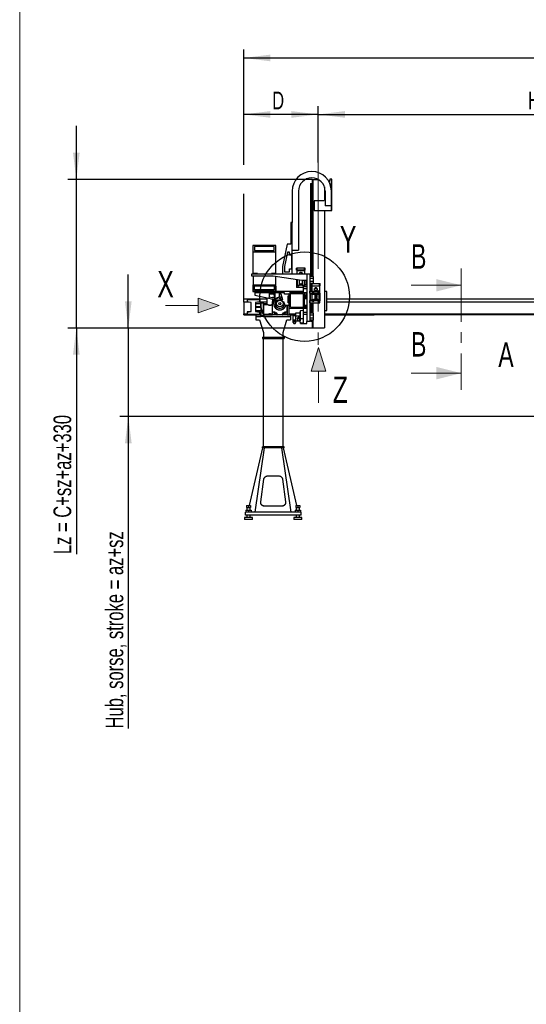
# Model space of a CAD drawing. Header units: millimetres. Extents: x 20 to 400, y 0 to 275.
# Tile 10 of 14: x 230 to 291, y 95 to 212. Entities that reach past the tile are written whole.
import ezdxf

# ---------------------------------------------------------------- set-up
doc = ezdxf.new("R2010")
doc.units = ezdxf.units.MM
doc.linetypes.add('CENTER', pattern=[10.16, 6.35, -1.27, 1.27, -1.27])
doc.linetypes.add('CENTERX2', pattern=[20.32, 12.7, -2.54, 2.54, -2.54])
doc.layers.add('KOPF', color=7, linetype='Continuous')
doc.styles.add('SLDTEXTSTYLE0', font='TXT', dxfattribs={"width": 0.7})
doc.dimstyles.new('SLDDIMSTYLE0', dxfattribs={"dimtxt": 1.949924, "dimasz": 3.2, "dimexe": 0, "dimexo": 0.0625, "dimgap": 0.487481, "dimtad": 1, "dimlfac": 85, "dimrnd": 1e-09, "dimzin": 12, "dimdsep": 46, "dimtxsty": 'SLDTEXTSTYLE0', "dimsah": 1, "dimcen": 0.09, "dimadec": 0, "dimazin": 3, "dimtfac": 1, "dimtofl": 0, "dimtmove": 0, "dimatfit": 3, "dimfxl": 1, "dimfrac": 2, "dimtolj": 1, "dimtzin": 12, "dimarcsym": 0})
doc.dimstyles.new('SLDDIMSTYLE1', dxfattribs={"dimtxt": 1.949924, "dimasz": 3.2, "dimexe": 0, "dimexo": 0.0625, "dimgap": 0.487481, "dimtad": 1, "dimlfac": 85, "dimrnd": 1e-09, "dimzin": 12, "dimdsep": 46, "dimtxsty": 'SLDTEXTSTYLE0', "dimsah": 1, "dimcen": 0.09, "dimadec": 0, "dimazin": 3, "dimtfac": 1, "dimtmove": 0, "dimatfit": 0, "dimfxl": 1, "dimfrac": 2, "dimtolj": 1, "dimtzin": 12, "dimarcsym": 0})

# ---------------------------------------------------------------- blocks, each defined once
blk = doc.blocks.new('Ansichtspfeil_A_re')
at = {"linetype": 'Continuous'}
blk.add_hatch(color=7, dxfattribs=at).paths.add_polyline_path([(14.85, 3.33), (9.85, 1.58), (9.85, 5.08)], flags=0)
at = {"color": 7, "linetype": 'Continuous', "lineweight": 0}
for p, q in [((9.85, 1.58), (9.85, 5.08)), ((9.85, 5.08), (14.85, 3.33)), ((9.85, 3.33), (2.02, 3.33)), ((14.85, 3.33), (9.85, 1.58))]:
    blk.add_line(p, q, dxfattribs=at)
at = {"color": 7, "linetype": 'Continuous', "lineweight": 0, "insert": (0.06, 11.59), "char_height": 6.35, "attachment_point": 1, "style": 'SLDTEXTSTYLE0'}
blk.add_mtext('X', dxfattribs=at)
blk = doc.blocks.new('Ansichtspfeil_A_up')
at = {"linetype": 'Continuous'}
blk.add_hatch(color=7, dxfattribs=at).paths.add_polyline_path([(24.3, 227.8), (49.3, 147.8), (-0.7, 147.8)], flags=0)
at = {"color": 7, "linetype": 'Continuous', "lineweight": 0}
for p, q in [((-0.7, 147.8), (24.3, 227.8)), ((24.3, 227.8), (49.3, 147.8)), ((49.3, 147.8), (-0.7, 147.8)), ((24.3, 147.8), (24.3, 39.3))]:
    blk.add_line(p, q, dxfattribs=at)
at = {"color": 7, "linetype": 'Continuous', "lineweight": 0, "insert": (73, 129), "char_height": 90.5, "attachment_point": 1, "style": 'SLDTEXTSTYLE0'}
blk.add_mtext('Z', dxfattribs=at)
blk = doc.blocks.new('_D')
at = {"layer": 'KOPF'}
for p, q in [((256.77, 194.89), (256.77, 201.9)), ((265.68, 195.14), (265.68, 201.9)), ((265.68, 200.9), (256.77, 200.9)), ((256.77, 178.81), (256.77, 191.39))]:
    blk.add_line(p, q, dxfattribs=at)
for points in [[(256.77, 200.9), (259.97, 200.5), (259.97, 201.3)], [(265.68, 200.9), (262.48, 201.3), (262.48, 200.5)]]:
    blk.add_solid(points, dxfattribs=at)
at = {"layer": 'KOPF', "insert": (260.17, 203.63), "char_height": 2.12, "attachment_point": 1, "style": 'SLDTEXTSTYLE0'}
blk.add_mtext('D', dxfattribs=at)
blk = doc.blocks.new('_D_1')
at = {"layer": 'KOPF'}
for p, q in [((265.68, 195.14), (265.68, 201.9)), ((347.09, 184.55), (347.09, 201.9)), ((265.68, 200.9), (347.09, 200.9))]:
    blk.add_line(p, q, dxfattribs=at)
for points in [[(265.68, 200.9), (268.88, 200.5), (268.88, 201.3)], [(347.09, 200.9), (343.89, 201.3), (343.89, 200.5)]]:
    blk.add_solid(points, dxfattribs=at)
at = {"layer": 'KOPF', "insert": (290.76, 203.63), "char_height": 2.1167, "attachment_point": 1, "style": 'SLDTEXTSTYLE0'}
blk.add_mtext('Hub, sorse, stroke = ax+sx', dxfattribs=at)
blk = doc.blocks.new('_D_2')
at = {"layer": 'KOPF'}
for p, q in [((256.77, 194.89), (256.77, 208.65)), ((350.89, 178.81), (350.89, 208.65)), ((256.77, 207.65), (350.89, 207.65)), ((256.77, 178.46), (256.77, 191.39))]:
    blk.add_line(p, q, dxfattribs=at)
for points in [[(256.77, 207.65), (259.97, 207.25), (259.97, 208.05)], [(350.89, 207.65), (347.69, 208.05), (347.69, 207.25)]]:
    blk.add_solid(points, dxfattribs=at)
at = {"layer": 'KOPF', "insert": (294.03, 210.38), "char_height": 2.1167, "attachment_point": 1, "style": 'SLDTEXTSTYLE0'}
blk.add_mtext('Lx = D+sx+ax+E', dxfattribs=at)
blk = doc.blocks.new('_D_5')
at = {"layer": 'KOPF'}
for p, q in [((242.98, 175.37), (242.98, 181.77)), ((264.94, 175.37), (241.98, 175.37)), ((242.98, 175.37), (242.98, 164.78)), ((346.36, 164.78), (241.98, 164.78)), ((242.98, 164.78), (242.98, 127.5))]:
    blk.add_line(p, q, dxfattribs=at)
for points in [[(242.98, 175.37), (243.38, 178.57), (242.58, 178.57)], [(242.98, 164.78), (242.58, 161.58), (243.38, 161.58)]]:
    blk.add_solid(points, dxfattribs=at)
at = {"layer": 'KOPF', "insert": (240.26, 127.5), "char_height": 2.1167, "attachment_point": 1, "rotation": 90, "style": 'SLDTEXTSTYLE0'}
blk.add_mtext('Hub, sorse, stroke = az+sz', dxfattribs=at)
blk = doc.blocks.new('_D_6')
at = {"layer": 'KOPF'}
for p, q in [((236.77, 193.14), (236.77, 199.54)), ((264.94, 193.14), (235.77, 193.14)), ((236.77, 175.37), (236.77, 193.14)), ((264.94, 175.37), (235.77, 175.37)), ((236.77, 175.37), (236.77, 148.34))]:
    blk.add_line(p, q, dxfattribs=at)
for points in [[(236.77, 193.14), (237.17, 196.34), (236.37, 196.34)], [(236.77, 175.37), (236.37, 172.17), (237.17, 172.17)]]:
    blk.add_solid(points, dxfattribs=at)
at = {"layer": 'KOPF', "insert": (234.04, 148.34), "char_height": 2.1167, "attachment_point": 1, "rotation": 90, "style": 'SLDTEXTSTYLE0'}
blk.add_mtext('Lz = C+sz+az+330', dxfattribs=at)

msp = doc.modelspace()

# ---------------------------------------------------------------- linework, layer by layer
at = {"color": 7, "linetype": 'Continuous', "lineweight": 30}
for p, q in [((264.9445, 193.13505), (264.9445, 192.6527)), ((264.9445, 193.13505), (264.96803, 193.13505)), ((264.96803, 193.13505), (264.96803, 192.6527)), ((264.96803, 193.13505), (265.02097, 193.13505)), ((265.02097, 193.13505), (265.66435, 193.13505)), ((265.02097, 193.13505), (265.02097, 181.51979)), ((267.07391, 193.1727), (266.98139, 192.8277)), ((267.27392, 193.1727), (267.07391, 193.1727)), ((267.30921, 193.1727), (267.27392, 193.1727)), ((267.27392, 189.40799), (267.27392, 193.1727)), ((267.30921, 189.40799), (267.30921, 193.1727)), ((264.73862, 192.6527), (264.73862, 181.51979)), ((264.73862, 192.6527), (264.80921, 192.6527)), ((264.80921, 192.6527), (264.89744, 192.6527)), ((264.80921, 192.6527), (264.80921, 181.51979)), ((264.89744, 192.6527), (264.89744, 181.51979)), ((264.89744, 192.6527), (264.96803, 192.6527)), ((264.96803, 192.6527), (264.96803, 181.51979)), ((266.41509, 192.24299), (266.41509, 190.71607)), ((262.5698, 191.73834), (262.5698, 187.9727)), ((263.32274, 191.73834), (263.32274, 184.67858)), ((266.49744, 191.02315), (266.3798, 190.58446)), ((266.49744, 191.73834), (266.49744, 189.97274)), ((267.25039, 191.73834), (267.25039, 189.97274)), ((265.20333, 190.58446), (265.20333, 189.40799)), ((266.3798, 190.58446), (265.20333, 190.58446)), ((267.25039, 189.97274), (266.49744, 189.97274)), ((265.20333, 189.40799), (267.27392, 189.40799)), ((266.41509, 189.40799), (266.41509, 175.37034)), ((267.27392, 189.40799), (267.30921, 189.40799)), ((262.5698, 187.9727), (262.39333, 187.9727)), ((262.39333, 187.9727), (262.39333, 185.38446)), ((262.5698, 181.85505), (262.5698, 187.9727)), ((257.87392, 185.24211), (257.87392, 181.85505)), ((257.90921, 185.24211), (257.87392, 185.24211)), ((260.59156, 185.24352), (257.90921, 185.24352)), ((260.59156, 185.24328), (257.90921, 185.24328)), ((257.90921, 185.24328), (257.90921, 185.24211)), ((257.90921, 181.89034), (257.90921, 185.24211)), ((260.42686, 185.11387), (258.07392, 185.11387)), ((258.07392, 185.11387), (258.07392, 184.61975)), ((260.42686, 184.61975), (260.42686, 185.11387)), ((260.59156, 185.24328), (260.59156, 185.24352)), ((260.59156, 185.24211), (260.59156, 185.24328)), ((260.59156, 185.24211), (260.59156, 181.89034)), ((260.62686, 185.24211), (260.59156, 185.24211)), ((260.62686, 181.85505), (260.62686, 185.24211)), ((261.98156, 185.38446), (261.39333, 182.74165)), ((262.39333, 185.38446), (261.98156, 185.38446)), ((257.90921, 184.49034), (260.59156, 184.49034)), ((258.07392, 184.61999), (260.42686, 184.61999)), ((258.07392, 184.61975), (260.42686, 184.61975)), ((262.01392, 184.44338), (261.62803, 182.71083)), ((262.24921, 184.44338), (262.01392, 184.44338)), ((262.24921, 184.09043), (262.24921, 184.44338)), ((262.5345, 184.09043), (262.24921, 184.09043)), ((262.5345, 182.44328), (262.5345, 184.09043)), ((262.5698, 184.67858), (263.32274, 184.67858)), ((261.39333, 182.74165), (261.39333, 181.85505)), ((261.62803, 182.71083), (261.62803, 182.09034)), ((262.24921, 182.09034), (262.24921, 182.44328)), ((262.24921, 182.44328), (262.5345, 182.44328)), ((263.07097, 182.26681), (263.07097, 182.52564)), ((263.15333, 182.52564), (263.07097, 182.52564)), ((263.15333, 182.26681), (263.15333, 182.52564)), ((264.04744, 182.52564), (263.15333, 182.52564)), ((264.04744, 182.26681), (264.04744, 182.52564)), ((264.1298, 182.52564), (264.04744, 182.52564)), ((264.1298, 182.26681), (264.1298, 182.52564)), ((257.73862, 181.56093), (257.73862, 181.85505)), ((257.73862, 181.85505), (264.65333, 181.85505)), ((260.12197, 181.56093), (257.73862, 181.56093)), ((258.41509, 181.89034), (257.90921, 181.89034)), ((257.90921, 181.56093), (257.90921, 180.5374)), ((258.41509, 181.85505), (258.41509, 181.89034)), ((260.59156, 181.89034), (260.08568, 181.89034)), ((260.08568, 181.89034), (260.08568, 181.85505)), ((263.73568, 181.03152), (260.29666, 181.54789)), ((260.59156, 181.50361), (260.59156, 180.5374)), ((261.62803, 182.09034), (262.24921, 182.09034)), ((263.15333, 182.26681), (263.07097, 182.26681)), ((263.1298, 182.26681), (263.1298, 182.25505)), ((263.1298, 182.25505), (263.60039, 182.25505)), ((263.13568, 182.25505), (263.13568, 181.85505)), ((264.04744, 182.26681), (263.15333, 182.26681)), ((263.45439, 181.8727), (263.45439, 181.94328)), ((263.60039, 182.25505), (264.07097, 182.25505)), ((263.74638, 181.94328), (263.74638, 181.8727)), ((264.1298, 182.26681), (264.04744, 182.26681)), ((264.06509, 181.85505), (264.06509, 182.25505)), ((264.07097, 182.25505), (264.07097, 182.26681)), ((264.32392, 181.80799), (264.32392, 176.16093)), ((264.66509, 181.80799), (264.32392, 181.80799)), ((264.65333, 181.85505), (264.65333, 181.80799)), ((264.66509, 181.80799), (264.66509, 176.16093)), ((265.06509, 181.51979), (264.66509, 181.51979)), ((265.06509, 181.27514), (264.66509, 181.27514)), ((265.06509, 181.51979), (265.06509, 181.27514)), ((265.06509, 181.27514), (265.06509, 180.92911)), ((257.85039, 180.37505), (257.85039, 179.75152)), ((257.88568, 180.37505), (257.85039, 180.37505)), ((257.88568, 179.78681), (257.88568, 180.37505)), ((257.90921, 180.5374), (260.59156, 180.5374)), ((257.90921, 179.78681), (257.90921, 180.5374)), ((258.07392, 180.40799), (260.42686, 180.40799)), ((258.07392, 179.91387), (258.07392, 180.40799)), ((260.42686, 180.40799), (260.42686, 179.91387)), ((260.59156, 180.5374), (260.59156, 179.78681)), ((260.61509, 180.37505), (260.61509, 179.78681)), ((260.65039, 180.37505), (260.61509, 180.37505)), ((260.65039, 179.75152), (260.65039, 180.37505)), ((263.10039, 180.48446), (263.10039, 180.23152)), ((263.10039, 180.48446), (263.44744, 180.48446)), ((263.92392, 180.23152), (263.10039, 180.23152)), ((263.10627, 180.48446), (263.10627, 181.12603)), ((263.21803, 180.9374), (263.21803, 181.10924)), ((263.21803, 180.48446), (263.21803, 180.9374)), ((263.44744, 180.48446), (263.44744, 181.0748)), ((263.58001, 180.60799), (263.55963, 180.5727)), ((263.55963, 180.5727), (263.58001, 180.5374)), ((263.62076, 180.60799), (263.58001, 180.60799)), ((263.58001, 180.5374), (263.62076, 180.5374)), ((263.64114, 180.5727), (263.62076, 180.60799)), ((263.62076, 180.5374), (263.64114, 180.5727)), ((264.32392, 181.03152), (263.73568, 181.03152)), ((263.75333, 181.03152), (263.75333, 180.48446)), ((263.75333, 180.48446), (264.10039, 180.48446)), ((263.92392, 180.07623), (263.92392, 180.32093)), ((263.92392, 180.32093), (264.32392, 180.32093)), ((263.98274, 181.03152), (263.98274, 180.9374)), ((263.98274, 180.9374), (263.98274, 180.48446)), ((264.0945, 180.48446), (264.0945, 181.03152)), ((264.0945, 180.5874), (264.25333, 180.5874)), ((264.10039, 180.50211), (264.10039, 180.48446)), ((264.32392, 180.50211), (264.10039, 180.50211)), ((264.25333, 181.03152), (264.25333, 180.58446)), ((264.25333, 180.58446), (264.32392, 180.58446)), ((265.06509, 180.92911), (264.66509, 180.92911)), ((265.06509, 180.68446), (264.66509, 180.68446)), ((264.73862, 180.68446), (264.73862, 179.78899)), ((264.80921, 180.68446), (264.80921, 179.78899)), ((264.85921, 180.41252), (264.85921, 180.67134)), ((264.85921, 180.67134), (264.94156, 180.67134)), ((264.85921, 180.41252), (264.94156, 180.41252)), ((264.89744, 180.68446), (264.89744, 180.67134)), ((264.89744, 180.41252), (264.89744, 179.78899)), ((264.91803, 180.41252), (264.91803, 180.40076)), ((264.91803, 180.40076), (265.85921, 180.40076)), ((264.92392, 180.40076), (264.92392, 179.78899)), ((264.94156, 180.41252), (264.94156, 180.67134)), ((264.94156, 180.67134), (265.83568, 180.67134)), ((264.94156, 180.41252), (265.83568, 180.41252)), ((264.96803, 180.68446), (264.96803, 180.67134)), ((265.02097, 180.68446), (265.02097, 180.67134)), ((265.06509, 180.92911), (265.06509, 180.68446)), ((265.24262, 180.0184), (265.24262, 180.08899)), ((265.53462, 180.08899), (265.53462, 180.0184)), ((265.83568, 180.41252), (265.83568, 180.67134)), ((265.83568, 180.67134), (265.91803, 180.67134)), ((265.83568, 180.41252), (265.91803, 180.41252)), ((265.85333, 179.78899), (265.85333, 180.40076)), ((265.85921, 180.40076), (265.85921, 180.41252)), ((265.91803, 180.41252), (265.91803, 180.67134)), ((257.85039, 179.75152), (258.12097, 179.75152)), ((258.15627, 179.78681), (257.88568, 179.78681)), ((260.42686, 179.91387), (258.07392, 179.91387)), ((258.10385, 179.57505), (258.10385, 179.2927)), ((259.85091, 179.57505), (258.10385, 179.57505)), ((258.10385, 179.2927), (259.75633, 178.94145)), ((258.11561, 179.2902), (258.11561, 179.28093)), ((258.11561, 179.28093), (260.99693, 178.66849)), ((258.12097, 179.75152), (258.12097, 179.57505)), ((258.15627, 179.61034), (258.15627, 179.78681)), ((260.3445, 179.78446), (258.15627, 179.78446)), ((260.3445, 179.61034), (258.15627, 179.61034)), ((259.53274, 179.74681), (259.53274, 179.61034)), ((260.3445, 179.74681), (259.53274, 179.74681)), ((259.53274, 178.97971), (259.53274, 178.12893)), ((259.81321, 179.1004), (260.5191, 178.95036)), ((259.85091, 179.40828), (259.85091, 179.57505)), ((259.85091, 179.57505), (260.3798, 179.57505)), ((260.50973, 179.52799), (259.85091, 179.52799)), ((260.3907, 179.43387), (259.85091, 179.43387)), ((260.20921, 179.01623), (260.20921, 179.05364)), ((260.20921, 179.05364), (260.51425, 179.05364)), ((260.3445, 179.78681), (260.3445, 179.61034)), ((260.61509, 179.78681), (260.3445, 179.78681)), ((260.3798, 179.75152), (260.65039, 179.75152)), ((260.3798, 179.57505), (260.3798, 179.75152)), ((263.92392, 179.74681), (260.3798, 179.74681)), ((260.50973, 179.57505), (260.3798, 179.57505)), ((260.53193, 178.99921), (260.3907, 179.43387)), ((260.50973, 179.57505), (260.50973, 179.40828)), ((261.04503, 179.57505), (260.50973, 179.57505)), ((260.50973, 178.91165), (260.50973, 178.89763)), ((260.52097, 178.95671), (260.52097, 179.03294)), ((260.73591, 178.94251), (260.74926, 178.90144)), ((261.09156, 179.04187), (261.02584, 179.04187)), ((261.36344, 179.05364), (261.03575, 179.05364)), ((261.04503, 179.08534), (261.04503, 179.57505)), ((261.63274, 179.57505), (261.04503, 179.57505)), ((261.2399, 179.43387), (261.04503, 179.43387)), ((261.36726, 179.04187), (261.09156, 179.04187)), ((261.46213, 178.74991), (261.2399, 179.43387)), ((261.63274, 179.43387), (261.63274, 179.57505)), ((262.22097, 179.43387), (261.63274, 179.43387)), ((262.10333, 179.20211), (262.22097, 179.20211)), ((262.10333, 178.36681), (262.10333, 179.20211)), ((262.19156, 179.18211), (262.1798, 179.18211)), ((262.1798, 179.18211), (262.1798, 178.37034)), ((262.19156, 179.18211), (262.19156, 178.38211)), ((262.19156, 179.18211), (262.22097, 179.18211)), ((262.22097, 179.18211), (262.22097, 179.51339)), ((262.32686, 179.38505), (262.32686, 177.94387)), ((263.84156, 179.60564), (262.40039, 179.60564)), ((263.84156, 179.45858), (262.40039, 179.45858)), ((263.89923, 179.59796), (264.02097, 179.47623)), ((263.91509, 177.94387), (263.91509, 179.38505)), ((263.92392, 179.60564), (263.92392, 180.07623)), ((263.92392, 180.07623), (264.32392, 180.07623)), ((263.92392, 179.60564), (264.32392, 179.60564)), ((264.02097, 179.52917), (264.09156, 179.59976)), ((264.02097, 179.47623), (264.02097, 179.52917)), ((264.02097, 179.47623), (264.02097, 179.2527)), ((264.02097, 179.2527), (264.05039, 179.2527)), ((264.05039, 178.07623), (264.05039, 179.2527)), ((264.25039, 179.2527), (264.05039, 179.2527)), ((264.07686, 179.2527), (264.07686, 178.87822)), ((264.09156, 179.59976), (264.1798, 179.59976)), ((264.1798, 179.59976), (264.25039, 179.52917)), ((264.24744, 179.2527), (264.24744, 178.87822)), ((264.24746, 179.20076), (264.24744, 179.20076)), ((264.24744, 178.96546), (264.24746, 178.96546)), ((264.32392, 179.23605), (264.24746, 179.23605)), ((264.24746, 178.93017), (264.24746, 179.23605)), ((264.24746, 178.93017), (264.32392, 178.93017)), ((264.25039, 179.52917), (264.25039, 179.2527)), ((264.73862, 179.8527), (264.66509, 179.8527)), ((264.66509, 179.5184), (264.66509, 179.78899)), ((264.66509, 179.78899), (265.88862, 179.78899)), ((264.66509, 179.5184), (264.88862, 179.5184)), ((264.73568, 179.43605), (264.66509, 179.43605)), ((264.73568, 178.73017), (264.73568, 179.43605)), ((264.8945, 179.43311), (264.73568, 179.43311)), ((264.73862, 179.5184), (264.73862, 179.43311)), ((264.80921, 179.5184), (264.80921, 179.43311)), ((264.98862, 179.5537), (264.88862, 179.5537)), ((264.88862, 179.5184), (264.88862, 179.5537)), ((264.8945, 179.53605), (264.88862, 179.53605)), ((264.8945, 179.5537), (264.8945, 178.61252)), ((264.90039, 179.5537), (264.90039, 179.36546)), ((264.90039, 179.36546), (264.90039, 178.80076)), ((264.98862, 179.36546), (264.90039, 179.36546)), ((264.98862, 179.55364), (264.98862, 179.5537)), ((264.98862, 179.55364), (265.00627, 179.55364)), ((264.98862, 179.55364), (264.98862, 179.36552)), ((264.98862, 179.36552), (265.00627, 179.36552)), ((264.98862, 179.36546), (264.98862, 179.36552)), ((265.00627, 179.37723), (265.00627, 179.55364)), ((265.11215, 179.37723), (265.00627, 179.37723)), ((265.00627, 179.36552), (265.00627, 179.37723)), ((265.66509, 179.5537), (265.11215, 179.5537)), ((265.11215, 179.37723), (265.11215, 179.5537)), ((265.11215, 179.36546), (265.11215, 179.37723)), ((265.66509, 179.36546), (265.11215, 179.36546)), ((265.24262, 179.91252), (265.24262, 179.98311)), ((265.32391, 179.30076), (265.45333, 179.30076)), ((265.32391, 179.15145), (265.32391, 179.30076)), ((265.32391, 178.86546), (265.32391, 179.01476)), ((265.37164, 179.11252), (265.35466, 179.08311)), ((265.35466, 179.08311), (265.37164, 179.0537)), ((265.4056, 179.11252), (265.37164, 179.11252)), ((265.37164, 179.0537), (265.4056, 179.0537)), ((265.42258, 179.08311), (265.4056, 179.11252)), ((265.4056, 179.0537), (265.42258, 179.08311)), ((265.45333, 179.30076), (265.45333, 179.15145)), ((265.45333, 179.01476), (265.45333, 178.86546)), ((265.53462, 179.98311), (265.53462, 179.91252)), ((265.66509, 179.37723), (265.66509, 179.5537)), ((265.77097, 179.37723), (265.66509, 179.37723)), ((265.66509, 179.36546), (265.66509, 179.37723)), ((265.78862, 179.55364), (265.77097, 179.55364)), ((265.77097, 179.37723), (265.77097, 179.55364)), ((265.77097, 179.37723), (265.77097, 179.36552)), ((265.78862, 179.36552), (265.77097, 179.36552)), ((265.78862, 179.5537), (265.88862, 179.5537)), ((265.78862, 179.55364), (265.78862, 179.5537)), ((265.78862, 179.55364), (265.78862, 179.36552)), ((265.78862, 179.36552), (265.78862, 179.36546)), ((265.78862, 179.36546), (265.87686, 179.36546)), ((265.87686, 179.5537), (265.87686, 179.36546)), ((265.87686, 178.80076), (265.87686, 179.36546)), ((265.88274, 179.5537), (265.88274, 178.61252)), ((265.88274, 179.53605), (265.88862, 179.53605)), ((265.88862, 179.5537), (265.88862, 179.78899)), ((265.88862, 179.5537), (265.88862, 179.53605)), ((266.70921, 179.74681), (266.41509, 179.74681)), ((266.70921, 177.4527), (266.70921, 179.74681)), ((259.53274, 178.81634), (256.76803, 178.81634)), ((256.76803, 178.81122), (256.76803, 178.81634)), ((259.53274, 178.81122), (256.76803, 178.81122)), ((256.76803, 178.81122), (256.76803, 178.81046)), ((259.53274, 178.81046), (256.76803, 178.81046)), ((256.76803, 178.4634), (256.76803, 178.81046)), ((256.76803, 178.4634), (256.76803, 177.07615)), ((257.42312, 178.4634), (256.76803, 178.4634)), ((257.23274, 178.49281), (257.23274, 178.75752)), ((257.23274, 178.75752), (258.65627, 178.75752)), ((257.67392, 178.42466), (257.23274, 178.49281)), ((257.67392, 177.32568), (257.67392, 178.42466)), ((258.65627, 178.49281), (258.19156, 178.42466)), ((258.19156, 178.42466), (258.19156, 177.32568)), ((258.80921, 178.27517), (258.19156, 178.27517)), ((258.19156, 177.94576), (258.80921, 177.94576)), ((258.80921, 177.80458), (258.19156, 177.80458)), ((259.53274, 178.4634), (258.45573, 178.4634)), ((258.65627, 178.75752), (258.65627, 178.49281)), ((259.0798, 178.40658), (258.80921, 178.40658)), ((258.80921, 178.40658), (258.80921, 178.32423)), ((259.0798, 178.32423), (258.80921, 178.32423)), ((258.80921, 178.32423), (258.80921, 176.84187)), ((259.0798, 178.40658), (259.0798, 178.32423)), ((259.0798, 178.32423), (259.0798, 176.84187)), ((259.53274, 178.27517), (259.0798, 178.27517)), ((259.15039, 178.13011), (259.0798, 178.13011)), ((259.15039, 178.13011), (259.15039, 177.03599)), ((259.72158, 178.12893), (259.15039, 178.12893)), ((259.90921, 178.1007), (259.83609, 178.1007)), ((259.98228, 178.1007), (259.90921, 178.1007)), ((260.20921, 178.12893), (260.09677, 178.12893)), ((260.20921, 178.74187), (260.20921, 178.83592)), ((260.48275, 178.74187), (260.20921, 178.74187)), ((260.20921, 178.74187), (260.20921, 178.73011)), ((260.47417, 178.73011), (260.20921, 178.73011)), ((260.20921, 178.73011), (260.20921, 178.53011)), ((260.37209, 178.53011), (260.20921, 178.53011)), ((260.20921, 178.53011), (260.20921, 178.51834)), ((260.20921, 178.51834), (260.36825, 178.51834)), ((260.20921, 177.25364), (260.20921, 178.51834)), ((260.4614, 178.77128), (260.42761, 178.77128)), ((260.74926, 178.90144), (261.46213, 178.74991)), ((261.33239, 178.59718), (261.52686, 178.55585)), ((261.52686, 178.55585), (261.66803, 178.11623)), ((261.66803, 178.11623), (262.22097, 178.11623)), ((261.97392, 178.11623), (261.97392, 177.25364)), ((261.98568, 176.93599), (261.98568, 178.11623)), ((262.22097, 178.36681), (262.10333, 178.36681)), ((262.1798, 178.37034), (262.22097, 178.37034)), ((262.22097, 178.38211), (262.19156, 178.38211)), ((262.22097, 177.81553), (262.22097, 178.38211)), ((262.22097, 176.93599), (262.22097, 177.81553)), ((262.40039, 177.87034), (263.84156, 177.87034)), ((262.9798, 177.74093), (262.96215, 177.72328)), ((263.90921, 177.74093), (262.9798, 177.74093)), ((264.02097, 177.8527), (263.90921, 177.74093)), ((264.05039, 178.07623), (264.02097, 178.07623)), ((264.02097, 178.07623), (264.02097, 177.8527)), ((264.02097, 177.8527), (264.02097, 177.79976)), ((264.02097, 177.79976), (264.09156, 177.72917)), ((264.25039, 178.07623), (264.05039, 178.07623)), ((264.07686, 178.87822), (264.24744, 178.87822)), ((264.09156, 177.72917), (264.1798, 177.72917)), ((264.1798, 177.72917), (264.25039, 177.79976)), ((264.25039, 177.79976), (264.25039, 178.07623)), ((264.66509, 178.73017), (264.73568, 178.73017)), ((264.66509, 178.37723), (264.66509, 178.64781)), ((264.66509, 178.64781), (264.88862, 178.64781)), ((264.66509, 178.37723), (265.88862, 178.37723)), ((264.73568, 178.73311), (264.8945, 178.73311)), ((264.73862, 178.73311), (264.73862, 178.64781)), ((264.73862, 178.37723), (264.73862, 177.15509)), ((264.80921, 178.73311), (264.80921, 178.64781)), ((264.80921, 178.37723), (264.80921, 177.15509)), ((264.88862, 178.61252), (264.88862, 178.64781)), ((264.88862, 178.63017), (264.8945, 178.63017)), ((264.98862, 178.61252), (264.88862, 178.61252)), ((264.89744, 178.37723), (264.89744, 177.15509)), ((264.90039, 178.80076), (264.98862, 178.80076)), ((264.90039, 178.80076), (264.90039, 178.61252)), ((264.96803, 178.37723), (264.96803, 177.15509)), ((264.98862, 178.8007), (264.98862, 178.80076)), ((264.98862, 178.8007), (265.00627, 178.8007)), ((264.98862, 178.8007), (264.98862, 178.61258)), ((264.98862, 178.61252), (264.98862, 178.61258)), ((264.98862, 178.61258), (265.00627, 178.61258)), ((265.00627, 178.78899), (265.00627, 178.8007)), ((265.00627, 178.61258), (265.00627, 178.78899)), ((265.00627, 178.78899), (265.11215, 178.78899)), ((265.02097, 178.37723), (265.02097, 177.15509)), ((265.11215, 178.80076), (265.66509, 178.80076)), ((265.11215, 178.78899), (265.11215, 178.80076)), ((265.11215, 178.61252), (265.11215, 178.78899)), ((265.66509, 178.61252), (265.11215, 178.61252)), ((265.45333, 178.86546), (265.32391, 178.86546)), ((265.66509, 178.78899), (265.66509, 178.80076)), ((265.66509, 178.61252), (265.66509, 178.78899)), ((265.66509, 178.78899), (265.77097, 178.78899)), ((265.78862, 178.8007), (265.77097, 178.8007)), ((265.77097, 178.8007), (265.77097, 178.78899)), ((265.77097, 178.61258), (265.77097, 178.78899)), ((265.78862, 178.61258), (265.77097, 178.61258)), ((265.87686, 178.80076), (265.78862, 178.80076)), ((265.78862, 178.80076), (265.78862, 178.8007)), ((265.78862, 178.8007), (265.78862, 178.61258)), ((265.78862, 178.61252), (265.78862, 178.61258)), ((265.78862, 178.61252), (265.88862, 178.61252)), ((265.87686, 178.80076), (265.87686, 178.61252)), ((265.88274, 178.63017), (265.88862, 178.63017)), ((265.88862, 178.63017), (265.88862, 178.61252)), ((265.88862, 178.37723), (265.88862, 178.61252)), ((340.94451, 178.81634), (266.70921, 178.81634)), ((340.94451, 178.81122), (266.70921, 178.81122)), ((340.94451, 178.81046), (266.70921, 178.81046)), ((340.94451, 178.4634), (266.70921, 178.4634)), ((256.76803, 177.07615), (257.1798, 177.07615)), ((256.76803, 176.9634), (256.76803, 177.07615)), ((256.76803, 176.9634), (257.1798, 176.9634)), ((256.76803, 176.9634), (256.76803, 176.93399)), ((256.76803, 176.93399), (258.23862, 176.93399)), ((257.1798, 177.31634), (257.1798, 176.9634)), ((257.6135, 177.31634), (257.1798, 177.31634)), ((257.1798, 176.9634), (258.70921, 176.9634)), ((257.23274, 177.25752), (257.67392, 177.32568)), ((257.23274, 176.99281), (257.23274, 177.25752)), ((258.65627, 176.99281), (257.23274, 176.99281)), ((258.19156, 177.47517), (258.80921, 177.47517)), ((258.19156, 177.32568), (258.65627, 177.25752)), ((258.23862, 176.9634), (258.23862, 176.7634)), ((258.23862, 176.7634), (258.80921, 176.7634)), ((258.23862, 176.7634), (258.23862, 176.35321)), ((258.70921, 177.31634), (258.2552, 177.31634)), ((258.65627, 177.25752), (258.65627, 176.99281)), ((258.70921, 176.9634), (258.70921, 177.31634)), ((258.70921, 177.07615), (258.80921, 177.07615)), ((258.70921, 176.9634), (258.80921, 176.9634)), ((259.0798, 176.84187), (258.80921, 176.84187)), ((258.80921, 176.75952), (258.80921, 176.84187)), ((259.0798, 176.75952), (258.80921, 176.75952)), ((259.0798, 177.03599), (259.15039, 177.03599)), ((259.0798, 176.9634), (260.20921, 176.9634)), ((259.0798, 176.75952), (259.0798, 176.84187)), ((259.0798, 176.7634), (262.35627, 176.7634)), ((259.15039, 177.03717), (259.72165, 177.03717)), ((259.90921, 177.0654), (259.83605, 177.0654)), ((259.98224, 177.0654), (259.90921, 177.0654)), ((260.09684, 177.03717), (260.20921, 177.03717)), ((260.53274, 177.25364), (260.20921, 177.25364)), ((260.20921, 176.93599), (260.20921, 177.25364)), ((260.53274, 176.93599), (260.20921, 176.93599)), ((260.42761, 177.21834), (260.4614, 177.21834)), ((260.49156, 177.18818), (260.49156, 177.15439)), ((260.53274, 176.93599), (260.53274, 177.25364)), ((260.5445, 176.93599), (260.53274, 176.93599)), ((260.5445, 177.05364), (260.5445, 176.93599)), ((260.73274, 176.93599), (260.5445, 176.93599)), ((260.58384, 177.07615), (260.70516, 177.07615)), ((260.73274, 176.94776), (260.73274, 176.93599)), ((260.73274, 176.94776), (260.7445, 176.94776)), ((260.7445, 177.05364), (260.7445, 176.94776)), ((260.7445, 176.94776), (260.75627, 176.94776)), ((260.75627, 177.05364), (260.75627, 176.94776)), ((261.42686, 176.94776), (260.75627, 176.94776)), ((261.42686, 176.94776), (261.42686, 177.05364)), ((261.42686, 176.94776), (261.43862, 176.94776)), ((261.43862, 177.05364), (261.43862, 176.94776)), ((261.43862, 176.94776), (261.45039, 176.94776)), ((261.45039, 176.93599), (261.45039, 176.94776)), ((261.63862, 176.93599), (261.45039, 176.93599)), ((261.47796, 177.07615), (261.59928, 177.07615)), ((261.63862, 177.05364), (261.63862, 176.93599)), ((261.65039, 176.93599), (261.63862, 176.93599)), ((261.65039, 177.25364), (261.65039, 176.93599)), ((261.97392, 177.25364), (261.65039, 177.25364)), ((261.97392, 176.93599), (261.65039, 176.93599)), ((261.69156, 177.15439), (261.69156, 177.18818)), ((261.72173, 177.21834), (261.75552, 177.21834)), ((261.97392, 177.72328), (261.98568, 177.72328)), ((261.97392, 177.25364), (261.97392, 176.93599)), ((261.97392, 177.07615), (261.98568, 177.07615)), ((261.97392, 176.9634), (261.98568, 176.9634)), ((261.98568, 176.93599), (262.22097, 176.93599)), ((262.22097, 177.72328), (262.40039, 177.72328)), ((262.22097, 177.07615), (263.00391, 177.07615)), ((262.22097, 176.9634), (262.35627, 176.9634)), ((262.35627, 176.9634), (262.35627, 176.7634)), ((262.35627, 176.9634), (263.00391, 176.9634)), ((262.35627, 176.93399), (263.00391, 176.93399)), ((262.35627, 176.7634), (262.35627, 176.35321)), ((262.40039, 177.72328), (262.96215, 177.72328)), ((262.69215, 176.88421), (263.00391, 176.88421)), ((262.69215, 176.30833), (262.69215, 176.88421)), ((262.96215, 177.72328), (263.92392, 177.72328)), ((263.00391, 177.19169), (263.52156, 177.19169)), ((263.00391, 176.81522), (263.00391, 177.19169)), ((263.00391, 176.81522), (263.52156, 176.81522)), ((263.00391, 176.64304), (263.00391, 176.81522)), ((263.00391, 176.30833), (263.00391, 176.64304)), ((263.35686, 176.66093), (263.21568, 176.59034)), ((263.21568, 176.44328), (263.21568, 176.59034)), ((263.35686, 176.51387), (263.35686, 176.66093)), ((263.49803, 176.59034), (263.35686, 176.66093)), ((263.49803, 176.44328), (263.49803, 176.59034)), ((263.55721, 177.43058), (263.52156, 177.29752)), ((263.52156, 176.5318), (263.52156, 177.29752)), ((263.52156, 176.5318), (263.52694, 176.58529)), ((263.52694, 176.58529), (263.55721, 176.52523)), ((263.92109, 177.44328), (263.55721, 177.43058)), ((263.55721, 176.52523), (263.55721, 177.43058)), ((263.92392, 177.44328), (263.92109, 177.44328)), ((263.92109, 176.67858), (263.92109, 177.44328)), ((263.92109, 175.91387), (263.92109, 176.67858)), ((263.92392, 177.2527), (263.92392, 177.72328)), ((263.92392, 177.72328), (264.32392, 177.72328)), ((263.92392, 177.00799), (263.92392, 177.2527)), ((263.92392, 177.2527), (264.32392, 177.2527)), ((263.92392, 177.00799), (264.32392, 177.00799)), ((264.66509, 177.72328), (264.73862, 177.72328)), ((265.06509, 177.15509), (264.66509, 177.15509)), ((265.06509, 176.91044), (264.66509, 176.91044)), ((265.06509, 176.56441), (264.66509, 176.56441)), ((265.06509, 177.15509), (265.06509, 176.91044)), ((265.06509, 176.91044), (265.06509, 176.56441)), ((265.06509, 176.56441), (265.06509, 176.31976)), ((266.41509, 177.4527), (266.70921, 177.4527)), ((266.41509, 177.07615), (340.22098, 177.07615)), ((266.41509, 176.9634), (272.35627, 176.9634)), ((266.41509, 176.93399), (272.06215, 176.93399)), ((272.06215, 176.93399), (272.35414, 176.93399)), ((294.1231, 176.93399), (272.35414, 176.93399)), ((272.35627, 176.93695), (272.35627, 176.9634)), ((258.23862, 176.35321), (258.65039, 176.35321)), ((258.23862, 176.35321), (258.23862, 176.34499)), ((258.23862, 176.34499), (258.65039, 176.34499)), ((258.65039, 176.35321), (259.12097, 174.84351)), ((258.65039, 176.34499), (258.65039, 176.35321)), ((258.65039, 176.34499), (259.12097, 174.83528)), ((261.47392, 174.84351), (261.9445, 176.35321)), ((261.47392, 174.83528), (261.9445, 176.34499)), ((261.9445, 176.35321), (262.35627, 176.35321)), ((261.9445, 176.34499), (261.9445, 176.35321)), ((261.9445, 176.34499), (262.35627, 176.34499)), ((262.35627, 176.35321), (262.35627, 176.34499)), ((262.69215, 176.21604), (262.67149, 176.18505)), ((262.67149, 176.02446), (262.67149, 176.18505)), ((262.75299, 176.14672), (262.67149, 176.02446)), ((262.67149, 176.02446), (262.75299, 175.9022)), ((262.69215, 176.30833), (263.00391, 176.30833)), ((262.69215, 176.21604), (262.69215, 176.30833)), ((262.75299, 176.30731), (262.69215, 176.21604)), ((262.75299, 176.14672), (262.75299, 176.30731)), ((262.91601, 176.30731), (262.75299, 176.30731)), ((262.91601, 176.14672), (262.75299, 176.14672)), ((262.75299, 175.9022), (262.91601, 175.9022)), ((262.91601, 176.14672), (262.91601, 176.30731)), ((262.99752, 176.18505), (262.91601, 176.30731)), ((262.99752, 176.02446), (262.91601, 176.14672)), ((262.91601, 175.9022), (262.99752, 176.02446)), ((262.99752, 176.02446), (262.99752, 176.18505)), ((262.99752, 176.06177), (263.00391, 176.06177)), ((263.00391, 176.06177), (263.00391, 176.30833)), ((263.00391, 176.22429), (263.52156, 176.22429)), ((263.35686, 176.51387), (263.21568, 176.44328)), ((263.21568, 176.44328), (263.21568, 176.30211)), ((263.21568, 176.30211), (263.35686, 176.23152)), ((263.49803, 176.44328), (263.35686, 176.51387)), ((263.35686, 176.23152), (263.49803, 176.30211)), ((263.49803, 176.30211), (263.49803, 176.44328)), ((263.52156, 176.5318), (263.52156, 176.23124)), ((263.52156, 176.05964), (263.52156, 176.23124)), ((263.52156, 176.05964), (263.55721, 175.92658)), ((263.55721, 176.52523), (263.86862, 176.51951)), ((263.55721, 175.92658), (263.55721, 175.98228)), ((263.86862, 175.96709), (263.55721, 175.98228)), ((263.55721, 175.92658), (263.92109, 175.91387)), ((263.86862, 176.51951), (263.86862, 175.96709)), ((263.92109, 175.91387), (264.32392, 175.91387)), ((264.32392, 175.91387), (264.32392, 176.16093)), ((264.66509, 176.16093), (264.32392, 176.16093)), ((265.06509, 176.31976), (264.66509, 176.31976)), ((264.73862, 176.31976), (264.73862, 176.18211)), ((264.73862, 176.18211), (264.80921, 176.18211)), ((264.80921, 176.31976), (264.80921, 176.18211)), ((264.80921, 176.18211), (264.89744, 176.18211)), ((264.89744, 176.31976), (264.89744, 176.18211)), ((264.89744, 176.18211), (264.96803, 176.18211)), ((264.9445, 176.18211), (264.9445, 175.37034)), ((264.96803, 176.31976), (264.96803, 176.18211)), ((264.96803, 176.18211), (264.96803, 175.37034)), ((265.02097, 176.31976), (265.02097, 175.37034)), ((259.00333, 174.25752), (261.59156, 174.25752)), ((259.00333, 174.25752), (259.00333, 174.11634)), ((259.12097, 174.84351), (259.12097, 174.25752)), ((261.47392, 174.25752), (261.47392, 174.84351)), ((261.59156, 174.25752), (261.59156, 174.11634)), ((264.9445, 175.37034), (264.96803, 175.37034)), ((264.96803, 175.37034), (265.02097, 175.37034)), ((265.02097, 175.37034), (266.36803, 175.37034)), ((266.36803, 175.37034), (266.41509, 175.37034)), ((259.00333, 174.11634), (261.59156, 174.11634)), ((259.12097, 161.17517), (259.12097, 174.11634)), ((261.47392, 161.17517), (261.47392, 174.11634)), ((257.46783, 154.15517), (259.05039, 161.03399)), ((258.1445, 153.3634), (259.27392, 161.03399)), ((259.00333, 161.03399), (259.00333, 161.17517)), ((261.59156, 161.17517), (259.00333, 161.17517)), ((261.59156, 161.03399), (259.00333, 161.03399)), ((262.45039, 153.3634), (261.32097, 161.03399)), ((263.12705, 154.15517), (261.5445, 161.03399)), ((261.59156, 161.03399), (261.59156, 161.17517)), ((259.14961, 157.28354), (258.77403, 154.58676)), ((260.9782, 157.64787), (259.61669, 157.64787)), ((261.82086, 154.58676), (261.44528, 157.28354)), ((258.77052, 154.5362), (258.77052, 154.52509)), ((261.82436, 154.52509), (261.82436, 154.5362)), ((256.96803, 153.01046), (256.96803, 153.3634)), ((257.35627, 153.3634), (256.96803, 153.3634)), ((257.03274, 153.57517), (257.03274, 153.3634)), ((257.03274, 153.57517), (257.35627, 153.57517)), ((257.11509, 154.15517), (257.11509, 153.89634)), ((257.11509, 154.15517), (257.35627, 154.15517)), ((257.11509, 153.89634), (257.35627, 153.89634)), ((257.15892, 153.89634), (257.15892, 153.57517)), ((257.35627, 154.15517), (257.35627, 153.89634)), ((257.35627, 154.15517), (257.59744, 154.15517)), ((257.35627, 153.89634), (257.59744, 153.89634)), ((257.35627, 153.57517), (257.35627, 153.3634)), ((257.35627, 153.57517), (257.6798, 153.57517)), ((263.23862, 153.3634), (257.35627, 153.3634)), ((257.55362, 153.57517), (257.55362, 153.89634)), ((257.59744, 154.15517), (257.59744, 153.89634)), ((257.6798, 153.57517), (257.6798, 153.3634)), ((259.24111, 154.12131), (261.35378, 154.12131)), ((259.24111, 154.1102), (261.35378, 154.1102)), ((262.91509, 153.57517), (262.91509, 153.3634)), ((262.91509, 153.57517), (263.23862, 153.57517)), ((262.99744, 154.15517), (262.99744, 153.89634)), ((262.99744, 154.15517), (263.23862, 154.15517)), ((262.99744, 153.89634), (263.23862, 153.89634)), ((263.04127, 153.89634), (263.04127, 153.57517)), ((263.23862, 154.15517), (263.23862, 153.89634)), ((263.23862, 154.15517), (263.4798, 154.15517)), ((263.23862, 153.89634), (263.4798, 153.89634)), ((263.23862, 153.57517), (263.23862, 153.3634)), ((263.23862, 153.57517), (263.56215, 153.57517)), ((263.62686, 153.3634), (263.23862, 153.3634)), ((263.43597, 153.57517), (263.43597, 153.89634)), ((263.4798, 154.15517), (263.4798, 153.89634)), ((263.56215, 153.57517), (263.56215, 153.3634)), ((263.62686, 153.01046), (263.62686, 153.3634)), ((256.88568, 152.71634), (256.88568, 152.48105)), ((257.82686, 152.71634), (256.88568, 152.71634)), ((257.82686, 152.48105), (256.88568, 152.48105)), ((257.35627, 153.01046), (256.96803, 153.01046)), ((257.15892, 153.01046), (257.15892, 152.71634)), ((263.23862, 153.01046), (257.35627, 153.01046)), ((257.55362, 152.71634), (257.55362, 153.01046)), ((257.82686, 152.48105), (257.82686, 152.71634)), ((262.76803, 152.71634), (262.76803, 152.48105)), ((263.70921, 152.71634), (262.76803, 152.71634)), ((263.70921, 152.48105), (262.76803, 152.48105)), ((263.04127, 153.01046), (263.04127, 152.71634)), ((263.62686, 153.01046), (263.23862, 153.01046)), ((263.43597, 152.71634), (263.43597, 153.01046)), ((263.70921, 152.48105), (263.70921, 152.71634))]:
    msp.add_line(p, q, dxfattribs=at)
at = {"color": 7, "linetype": 'CENTER', "lineweight": 0}
msp.add_line((282.77989, 182.47597), (282.77989, 167.97498), dxfattribs=at)
at = {"color": 7, "linetype": 'Continuous', "lineweight": 0}
for p, q in [((276.77989, 180.47597), (282.77989, 180.47597)), ((276.77989, 169.97498), (282.77989, 169.97498))]:
    msp.add_line(p, q, dxfattribs=at)
at = {"color": 7, "linetype": 'Continuous', "lineweight": 30, "flags": 128}
for points in [[(264.70076, 178.07022), (264.72306, 178.02934), (264.73862, 178.00529)], [(259.61669, 157.64787), (259.57131, 157.64594), (259.52636, 157.64016), (259.48225, 157.63058), (259.43939, 157.6173), (259.39818, 157.60043), (259.35901, 157.58015), (259.32224, 157.55662), (259.28822, 157.53008), (259.25726, 157.50077), (259.22964, 157.46897), (259.20563, 157.43497), (259.18546, 157.39908), (259.1693, 157.36165), (259.15731, 157.32302), (259.14961, 157.28354)], [(261.44528, 157.28354), (261.43757, 157.32302), (261.42559, 157.36165), (261.40943, 157.39908), (261.38925, 157.43497), (261.36525, 157.46897), (261.33763, 157.50077), (261.30667, 157.53008), (261.27265, 157.55662), (261.23588, 157.58015), (261.19671, 157.60043), (261.1555, 157.6173), (261.11264, 157.63058), (261.06853, 157.64016), (261.02358, 157.64594), (260.9782, 157.64787)], [(258.77052, 154.52509), (258.77155, 154.49776), (258.77653, 154.459), (258.78563, 154.42082), (258.79875, 154.38357), (258.81578, 154.34757), (258.83657, 154.31314), (258.86094, 154.28058), (258.88866, 154.25018), (258.91951, 154.22221), (258.95319, 154.19692), (258.98942, 154.17453), (259.02788, 154.15524), (259.06822, 154.13922), (259.11009, 154.12661), (259.15311, 154.11752), (259.19692, 154.11204), (259.24111, 154.1102)], [(258.77403, 154.58676), (258.77071, 154.54786), (258.77155, 154.50886), (258.77653, 154.4701), (258.78563, 154.43193), (258.79875, 154.39467), (258.81578, 154.35867), (258.83657, 154.32424), (258.86094, 154.29168), (258.88866, 154.26128), (258.91951, 154.23332), (258.95319, 154.20802), (258.98942, 154.18564), (259.02788, 154.16635), (259.06822, 154.15032), (259.11009, 154.13771), (259.15311, 154.12863), (259.19692, 154.12314), (259.24111, 154.12131)], [(261.35378, 154.12131), (261.39797, 154.12314), (261.44178, 154.12863), (261.4848, 154.13771), (261.52667, 154.15032), (261.56701, 154.16635), (261.60547, 154.18564), (261.6417, 154.20802), (261.67538, 154.23332), (261.70623, 154.26128), (261.73395, 154.29168), (261.75832, 154.32424), (261.77911, 154.35867), (261.79614, 154.39467), (261.80926, 154.43193), (261.81835, 154.4701), (261.82334, 154.50886), (261.82418, 154.54786), (261.82086, 154.58676)], [(261.35378, 154.1102), (261.39797, 154.11204), (261.44178, 154.11752), (261.4848, 154.12661), (261.52667, 154.13922), (261.56701, 154.15524), (261.60547, 154.17453), (261.6417, 154.19692), (261.67538, 154.22221), (261.70623, 154.25018), (261.73395, 154.28058), (261.75832, 154.31314), (261.77911, 154.34757), (261.79614, 154.38357), (261.80926, 154.42082), (261.81835, 154.459), (261.82334, 154.49776), (261.82436, 154.52509)]]:
    msp.add_lwpolyline(points, dxfattribs=at)
at = {"color": 7, "linetype": 'Continuous', "lineweight": 30}
for centre, radius in [((263.27686, 180.40799), 0.04), ((263.60039, 180.5727), 0.12941), ((263.60039, 180.5727), 0.11176), ((263.92392, 180.40799), 0.04), ((265.38862, 180.00076), 0.14706), ((265.06509, 179.61252), 0.04), ((265.38862, 179.08311), 0.08235), ((265.71215, 179.61252), 0.04), ((260.31509, 178.63011), 0.06471), ((261.09156, 178.28893), 0.39118), ((261.09156, 178.28893), 0.13529), ((265.06509, 178.5537), 0.04), ((265.71215, 178.5537), 0.04), ((260.4445, 177.17128), 0.05), ((260.6445, 177.05364), 0.06471), ((261.53862, 177.05364), 0.06471), ((261.73862, 177.17128), 0.05)]:
    msp.add_circle(centre, radius, dxfattribs=at)
for centre, radius, start, end in [((264.91009, 191.73834), 2.34029, 0, 180), ((264.91009, 191.73834), 1.58735, 0, 180), ((260.12197, 180.38446), 1.17647, 81.4608209, 90), ((263.60039, 181.85505), 0.14706, 0, 180), ((259.76856, 178.99899), 0.05882, 258, 11.783956), ((260.54019, 179.15996), 0.72941, 161.6377904, 191.783956), ((259.79209, 179.40828), 0.05882, 341.6377904, 0), ((260.56856, 179.40828), 0.05882, 180, 198.3622096), ((260.56856, 178.91165), 0.05882, 161.6377904, 180), ((259.82045, 179.15996), 0.72941, 341.6377904, 18.3622096), ((261.09209, 178.29128), 0.74226, 97.5952231, 130.8079596), ((260.9862, 179.08534), 0.05882, 277.5952231, 0), ((261.09156, 178.28893), 0.75294, 66.908578, 95.3022085), ((262.40039, 179.38505), 0.22059, 90, 144.4228974), ((262.40039, 179.38505), 0.07353, 90, 180), ((263.84156, 179.38505), 0.22059, 74.8439114, 90), ((263.84156, 179.38505), 0.07353, 0, 90), ((265.38862, 179.08311), 0.09412, 133.4325366, 226.5674634), ((265.38862, 179.08311), 0.09412, 46.5674634, 133.4325366), ((265.38862, 179.08311), 0.09412, 226.5674634, 313.4325366), ((265.38862, 179.08311), 0.09412, 313.4325366, 46.5674634), ((261.09156, 178.28893), 0.75882, 162.4026634, 346.8443677), ((261.09156, 178.28893), 0.75294, 140.1633112, 346.7397218), ((261.09156, 178.28893), 0.75882, 161.4682897, 162.4026634), ((260.4445, 178.81834), 0.05, 207.3808785, 308.6191215), ((261.09156, 178.28893), 0.75882, 143.3518577, 144.451256), ((261.09156, 178.28893), 0.75882, 140.397598, 143.3518577), ((260.56856, 178.89763), 0.05882, 180, 310.8079596), ((261.09156, 178.28893), 0.56426, 129.4572191, 349.3417177), ((261.09156, 178.28893), 0.55882, 129.0119939, 350.3871177), ((261.09156, 178.28893), 0.56426, 57.3341386, 98.6658614), ((261.09156, 178.28893), 0.55882, 58.8656534, 97.1343466), ((262.40039, 177.94387), 0.22059, 215.5771026, 270), ((262.40039, 177.94387), 0.07353, 180, 270), ((263.84156, 177.94387), 0.07353, 270, 0), ((264.59496, 178.01876), 0.11765, 25.939669, 53.4096613), ((260.6445, 177.05364), 0.11176, 0, 180), ((260.6445, 177.05364), 0.1, 0, 180), ((261.53862, 177.05364), 0.11176, 0, 180), ((261.53862, 177.05364), 0.1, 0, 180)]:
    msp.add_arc(centre, radius, start, end, dxfattribs=at)
for points, knots in [([(263.45439, 181.94328), (263.45983, 181.95135), (263.47072, 181.96747), (263.49187, 181.98769), (263.51599, 182.00424), (263.54258, 182.01644), (263.57081, 182.02385), (263.59925, 182.02643), (263.62716, 182.02423), (263.65375, 182.01785), (263.67877, 182.00733), (263.70212, 181.99293), (263.72305, 181.97464), (263.73749, 181.95738), (263.74444, 181.94635), (263.74638, 181.94328)], [0, 0, 0, 0, 0.08362147, 0.167247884, 0.250935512, 0.334599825, 0.416430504, 0.498244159, 0.575540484, 0.65285116, 0.729827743, 0.806822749, 0.887795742, 0.968767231, 1, 1, 1, 1]), ([(265.53462, 180.08899), (265.52917, 180.09705), (265.51828, 180.11317), (265.49714, 180.1334), (265.47301, 180.14995), (265.44643, 180.16215), (265.4182, 180.16955), (265.38976, 180.17214), (265.36185, 180.16994), (265.33526, 180.16356), (265.31023, 180.15304), (265.28688, 180.13863), (265.26596, 180.12034), (265.25152, 180.10308), (265.24456, 180.09206), (265.24262, 180.08899)], [0, 0, 0, 0, 0.0836212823, 0.1672468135, 0.2509357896, 0.3346002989, 0.4164289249, 0.4982425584, 0.5755408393, 0.6528515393, 0.7298280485, 0.8068227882, 0.887794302, 0.9687664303, 1, 1, 1, 1]), ([(265.24262, 179.91252), (265.24807, 179.90446), (265.25896, 179.88834), (265.2801, 179.86811), (265.30423, 179.85156), (265.33081, 179.83936), (265.35905, 179.83196), (265.38748, 179.82937), (265.4154, 179.83157), (265.44198, 179.83795), (265.46701, 179.84847), (265.49036, 179.86288), (265.51128, 179.88117), (265.52572, 179.89843), (265.53268, 179.90945), (265.53462, 179.91252)], [0, 0, 0, 0, 0.083621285, 0.167246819, 0.250935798, 0.33460031, 0.416428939, 0.498242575, 0.575540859, 0.652851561, 0.729828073, 0.806822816, 0.887794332, 0.968766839, 1, 1, 1, 1]), ([(259.72158, 178.12872), (259.72146, 178.12876), (259.7211, 178.12889), (259.72584, 178.12726), (259.73529, 178.12412), (259.74934, 178.11974), (259.76773, 178.1145), (259.79025, 178.1089), (259.81669, 178.10348), (259.84588, 178.09908), (259.87713, 178.09604), (259.8984, 178.09565), (259.90921, 178.09545)], [0, 0, 0, 0, 0.050209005, 0.15466583, 0.254411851, 0.356844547, 0.46047097, 0.566857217, 0.674743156, 0.785857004, 0.891231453, 1, 1, 1, 1]), ([(259.90921, 178.09545), (259.91929, 178.09562), (259.93974, 178.09598), (259.96938, 178.09873), (259.99753, 178.10277), (260.02332, 178.10782), (260.04655, 178.1134), (260.06627, 178.11889), (260.082, 178.12375), (260.09228, 178.12716), (260.09733, 178.12889), (260.09691, 178.12875), (260.09677, 178.1287)], [0, 0, 0, 0, 0.101448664, 0.20596008, 0.307375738, 0.411528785, 0.516813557, 0.624971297, 0.733007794, 0.8444019, 0.948386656, 1, 1, 1, 1]), ([(259.72165, 177.0374), (259.72153, 177.03736), (259.72118, 177.03724), (259.72609, 177.03892), (259.73555, 177.04206), (259.7498, 177.0465), (259.76823, 177.05173), (259.79095, 177.05736), (259.81732, 177.06272), (259.84689, 177.06717), (259.87785, 177.07001), (259.9096, 177.07097), (259.94013, 177.07001), (259.96963, 177.06735), (259.99714, 177.06338), (260.02282, 177.05839), (260.04593, 177.05286), (260.06587, 177.04733), (260.08157, 177.04248), (260.09215, 177.03899), (260.0973, 177.03722), (260.09695, 177.03734), (260.09684, 177.03738)], [0, 0, 0, 0, 0.027828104, 0.077715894, 0.129012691, 0.179636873, 0.231593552, 0.284724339, 0.339341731, 0.393222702, 0.44882077, 0.500117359, 0.55302364, 0.602487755, 0.653301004, 0.704455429, 0.756951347, 0.810695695, 0.866011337, 0.919352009, 0.97439602, 1, 1, 1, 1]), ([(260.49156, 177.15439), (260.4908, 177.15851), (260.48927, 177.16685), (260.48956, 177.17874), (260.491, 177.18554), (260.49156, 177.18818)], [0, 0, 0, 0, 0.373534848, 0.756470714, 1, 1, 1, 1]), ([(260.49156, 177.18818), (260.49226, 177.17908), (260.49314, 177.16775), (260.49182, 177.15659), (260.49156, 177.15439)], [0, 0, 0, 0, 0.802611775, 1, 1, 1, 1]), ([(261.78568, 177.15439), (261.78492, 177.15851), (261.78339, 177.16685), (261.78368, 177.17874), (261.78512, 177.18554), (261.78568, 177.18818)], [0, 0, 0, 0, 0.373534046, 0.756470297, 1, 1, 1, 1]), ([(272.35414, 176.93399), (272.355, 176.93426), (272.35615, 176.93462), (272.35624, 176.93647), (272.35627, 176.93695)], [0, 0, 0, 0, 0.7378381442, 1, 1, 1, 1]), ([(263.55721, 175.98228), (263.5497, 176.02357), (263.53467, 176.10621), (263.52593, 176.18954), (263.52156, 176.23124)], [0, 0, 0, 0, 0.4995681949, 1, 1, 1, 1])]:
    msp.add_open_spline(points, degree=3, knots=knots, dxfattribs=at)
at = {"color": 7, "linetype": 'Continuous', "lineweight": 0}
for points in [[(282.77989, 180.47597), (279.77989, 181.22597), (279.77989, 179.72597)], [(282.77989, 169.97498), (279.77989, 170.72498), (279.77989, 169.22498)]]:
    msp.add_solid(points, dxfattribs=at)
at = {"layer": 'KOPF', "lineweight": 0}
msp.add_line((230, 215), (230, 30), dxfattribs=at)
at = {"layer": 'KOPF', "linetype": 'CENTERX2', "lineweight": 0}
msp.add_line((265.6798, 195.13505), (265.6798, 173.37034), dxfattribs=at)
at = {"layer": 'KOPF'}
msp.add_circle((264.05205, 179.12517), 5.35674, dxfattribs=at)

# ---------------------------------------------------------------- block references
for name, p, xscale, yscale, zscale in [('Ansichtspfeil_A_re', (246.41352, 176.3987), 0.5, 0.5, 0.5), ('Ansichtspfeil_A_up', (264.85853, 165.05142), 0.035, 0.035, 0.035)]:
    msp.add_blockref(name, p, dxfattribs=dict(at, xscale=xscale, yscale=yscale, zscale=zscale))

# ---------------------------------------------------------------- texts
at = {"color": 7, "linetype": 'Continuous', "char_height": 2.92489, "attachment_point": 1, "style": 'SLDTEXTSTYLE0'}
for s, insert in [('B', (276.77989, 185.3866)), ('B', (276.77989, 174.88561)), ('A', (287.20398, 173.64353))]:
    msp.add_mtext(s, dxfattribs=dict(at, insert=insert))
at = {"layer": 'KOPF', "insert": (268.25919, 187.55912), "char_height": 3.175, "attachment_point": 1, "style": 'SLDTEXTSTYLE0'}
msp.add_mtext('Y', dxfattribs=at)

# ---------------------------------------------------------------- dimensions: what is measured, and where the dimension line sits
at = {"layer": 'KOPF'}
for base, p1, p2, text, picture, middle in [((350.88568, 207.65448), (256.76803, 178.4634), (350.88568, 178.81046), 'Lx = D+sx+ax+E', '_D_2', (303.82686, 207.65448)), ((256.76803, 200.90198), (265.6798, 195.13505), (256.76803, 178.81046), 'D', '_D', (261.22392, 200.90198)), ((347.09156, 200.90198), (265.6798, 195.13505), (347.09156, 184.54681), 'Hub, sorse, stroke = ax+sx', '_D_1', (306.38568, 200.90198))]:
    dim = msp.add_linear_dim(base=base, p1=p1, p2=p2, text=text, dimstyle='SLDDIMSTYLE0', dxfattribs=at)
    dim.commit()
    dim.dimension.update_dxf_attribs({"geometry": picture, "text_midpoint": middle, "dimtype": 160})
for base, p2, text, picture, middle in [((236.76803, 193.13505), (264.9445, 193.13505), 'Lz = C+sz+az+330', '_D_6', (236.76803, 159.13056)), ((242.98441, 164.78211), (346.35627, 164.78211), 'Hub, sorse, stroke = az+sz', '_D_5', (242.98441, 142.89831))]:
    dim = msp.add_linear_dim(base=base, p1=(264.9445, 175.37034), p2=p2, angle=90, text=text, dimstyle='SLDDIMSTYLE1', dxfattribs=at)
    dim.commit()
    dim.dimension.update_dxf_attribs({"geometry": picture, "text_midpoint": middle, "dimtype": 160})

doc.saveas('drawing.dxf')
